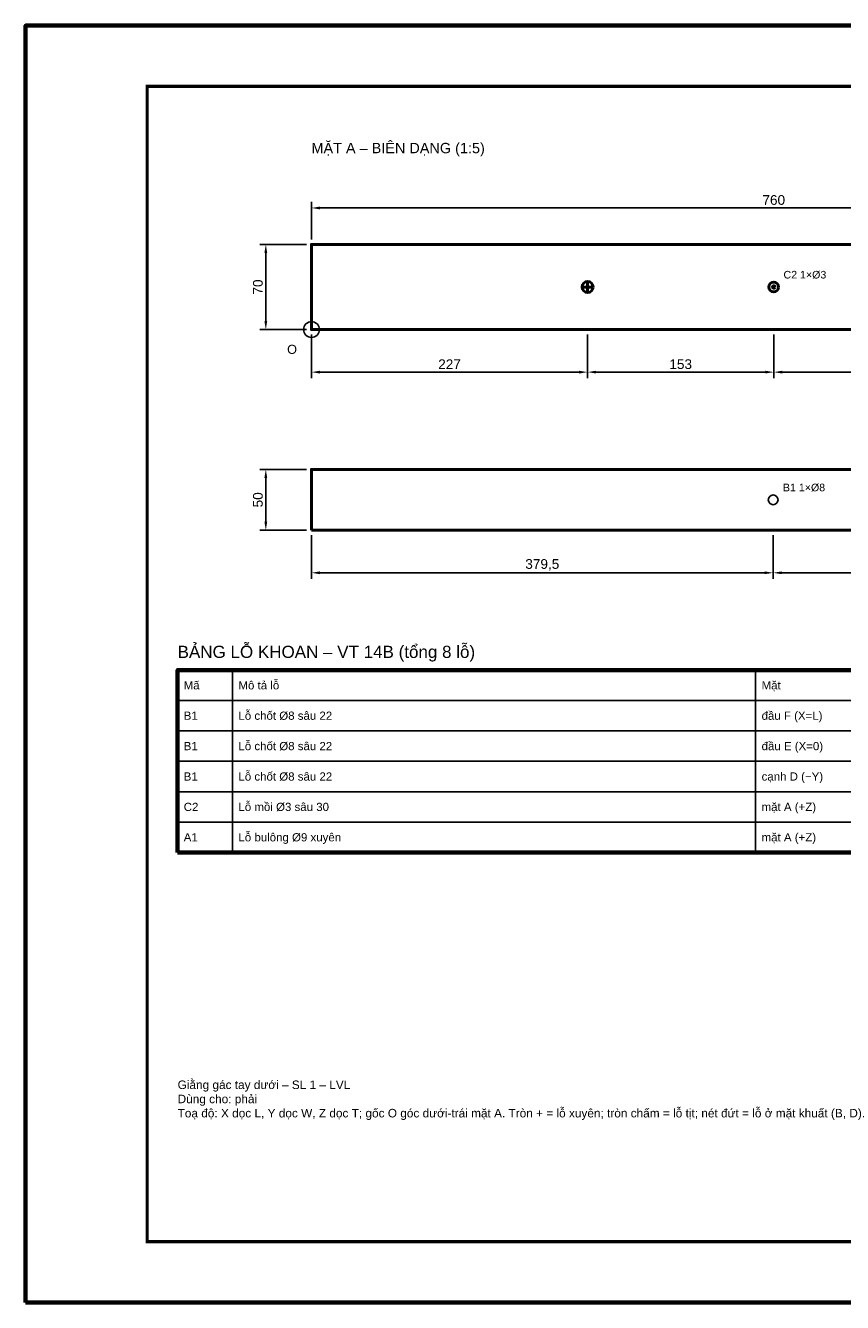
# Model space of a CAD drawing. Header units: millimetres. Extents: x 0 to 2970, y 0 to 2100.
# Tile 1 of 2: x 0 to 1343, y 0 to 2100. Entities that reach past the tile are written whole.
import ezdxf
from ezdxf.enums import TextEntityAlignment as Align

# ---------------------------------------------------------------- set-up
doc = ezdxf.new("R2010")
doc.units = ezdxf.units.MM
doc.header["$LTSCALE"] = 10
for name, color, linetype, lineweight in [('0-KHUNG-BANVE', 7, 'CONTINUOUS', 70), ('1-NET-THAY', 7, 'CONTINUOUS', 50), ('10-PHU-KIEN', 1, 'CONTINUOUS', 25), ('2-NET-KHUAT', 8, 'Continuous', 25), ('3-KICH-THUOC', 1, 'CONTINUOUS', 18), ('6-CHU', 7, 'CONTINUOUS', 25), ('7-BANG-KE', 7, 'CONTINUOUS', 25)]:
    doc.layers.add(name, color=color, linetype=linetype, lineweight=lineweight)
doc.styles.add('VN', font='arial.ttf')
doc.dimstyles.new('A4', dxfattribs={"dimscale": 10, "dimtxt": 1.6, "dimasz": 1.4, "dimexe": 1, "dimexo": 0.8, "dimgap": 0.5, "dimtad": 1, "dimdec": 1, "dimtxsty": 'VN', "dimcen": 2.5, "dimclrd": 1, "dimclre": 1, "dimclrt": 7, "dimazin": 3, "dimtfac": 1, "dimtmove": 0, "dimatfit": 3})

msp = doc.modelspace()

# ---------------------------------------------------------------- linework, layer by layer
at = {"layer": '0-KHUNG-BANVE'}
for points in [[(0, 0), (2970, 0), (2970, 2100), (0, 2100)], [(250, 740), (2860, 740), (2860, 1040), (250, 1040)]]:
    msp.add_lwpolyline(points, close=True, dxfattribs=at)
at = {"layer": '0-KHUNG-BANVE', "const_width": 5}
msp.add_lwpolyline([(200, 100), (2870, 100), (2870, 2000), (200, 2000)], close=True, dxfattribs=at)
at = {"layer": '1-NET-THAY'}
for p, q in [((915, 1670), (933, 1670)), ((924, 1661), (924, 1679))]:
    msp.add_line(p, q, dxfattribs=at)
for points in [[(1990, 1740), (470, 1740), (470, 1600), (1990, 1600)], [(470, 1270), (1990, 1270), (1990, 1370), (470, 1370)]]:
    msp.add_lwpolyline(points, close=True, dxfattribs=at)
for centre, radius in [((924, 1670), 9), ((1230, 1670), 8), ((1230, 1670), 2)]:
    msp.add_circle(centre, radius, dxfattribs=at)
at = {"layer": '10-PHU-KIEN'}
msp.add_circle((470, 1600), 13, dxfattribs=at)
at = {"layer": '2-NET-KHUAT'}
msp.add_circle((1229.03, 1320), 8, dxfattribs=at)
at = {"layer": '7-BANG-KE'}
for points in [[(250, 990), (340, 990), (340, 1040), (250, 1040)], [(340, 990), (1200, 990), (1200, 1040), (340, 1040)], [(1200, 990), (1630, 990), (1630, 1040), (1200, 1040)], [(250, 940), (340, 940), (340, 990), (250, 990)], [(340, 940), (1200, 940), (1200, 990), (340, 990)], [(1200, 940), (1630, 940), (1630, 990), (1200, 990)], [(250, 890), (340, 890), (340, 940), (250, 940)], [(340, 890), (1200, 890), (1200, 940), (340, 940)], [(1200, 890), (1630, 890), (1630, 940), (1200, 940)], [(250, 840), (340, 840), (340, 890), (250, 890)], [(340, 840), (1200, 840), (1200, 890), (340, 890)], [(1200, 840), (1630, 840), (1630, 890), (1200, 890)], [(250, 790), (340, 790), (340, 840), (250, 840)], [(340, 790), (1200, 790), (1200, 840), (340, 840)], [(1200, 790), (1630, 790), (1630, 840), (1200, 840)], [(250, 740), (340, 740), (340, 790), (250, 790)], [(340, 740), (1200, 740), (1200, 790), (340, 790)], [(1200, 740), (1630, 740), (1630, 790), (1200, 790)]]:
    msp.add_lwpolyline(points, close=True, dxfattribs=at)

# ---------------------------------------------------------------- texts
at = {"layer": '10-PHU-KIEN', "style": 'VN'}
for s, height, p in [('C2 1×%%c3', 12.5, (1246, 1684)), ('O', 15, (430, 1560)), ('B1 1×%%c8', 12.5, (1245.03, 1334))]:
    msp.add_text(s, height=height, dxfattribs=at).set_placement(p)
at = {"layer": '6-CHU', "style": 'VN'}
msp.add_text('MẶT A – BIÊN DẠNG (1:5)', height=17, dxfattribs=at).set_placement((470, 1890))
at = {"layer": '6-CHU', "insert": (250, 365), "char_height": 14, "width": 1080, "attachment_point": 1, "style": 'VN'}
msp.add_mtext('Giằng gác tay dưới – SL 1 – LVL\\PDùng cho: phải\\PToạ độ: X dọc L, Y dọc W, Z dọc T; gốc O góc dưới-trái mặt A. Tròn + = lỗ xuyên; tròn chấm = lỗ tịt; nét đứt = lỗ ở mặt khuất (B, D).', dxfattribs=at)
at = {"layer": '7-BANG-KE', "style": 'VN'}
msp.add_text('BẢNG LỖ KHOAN – VT 14B (tổng 8 lỗ)', height=20, dxfattribs=at).set_placement((250, 1060))
for s, p in [('Mã', (260, 1015)), ('Mô tả lỗ', (350, 1015)), ('Mặt', (1210, 1015)), ('B1', (260, 965)), ('Lỗ chốt %%c8 sâu 22', (350, 965)), ('đầu F (X=L)', (1210, 965)), ('Lỗ chốt %%c8 sâu 22', (350, 915)), ('đầu E (X=0)', (1210, 915)), ('B1', (260, 915)), ('B1', (260, 865)), ('Lỗ chốt %%c8 sâu 22', (350, 865)), ('cạnh D (−Y)', (1210, 865)), ('C2', (260, 815)), ('Lỗ mồi %%c3 sâu 30', (350, 815)), ('mặt A (+Z)', (1210, 815)), ('A1', (260, 765)), ('Lỗ bulông %%c9 xuyên', (350, 765)), ('mặt A (+Z)', (1210, 765))]:
    msp.add_text(s, height=13.5, dxfattribs=at).set_placement(p, align=Align.MIDDLE_LEFT)

# ---------------------------------------------------------------- dimensions: what is measured, and where the dimension line sits
at = {"layer": '3-KICH-THUOC'}
for base, p1, p2 in [((470, 1800), (470, 1740), (1990, 1740)), ((470, 1530), (470, 1600), (924, 1600)), ((924, 1530), (924, 1600), (1230, 1600)), ((1230, 1530), (1230, 1600), (1536, 1600)), ((470, 1200), (470, 1270), (1229, 1270)), ((1229, 1200), (1229, 1270), (1990, 1270))]:
    msp.add_linear_dim(base=base, p1=p1, p2=p2, dimstyle='A4', override={"dimlfac": 0.5}, dxfattribs=at).render()
for base, p1, p2 in [((395, 1600), (470, 1600), (470, 1740)), ((395, 1270), (470, 1270), (470, 1370))]:
    msp.add_linear_dim(base=base, p1=p1, p2=p2, angle=90, dimstyle='A4', override={"dimlfac": 0.5}, dxfattribs=at).render()

doc.saveas('drawing.dxf')
